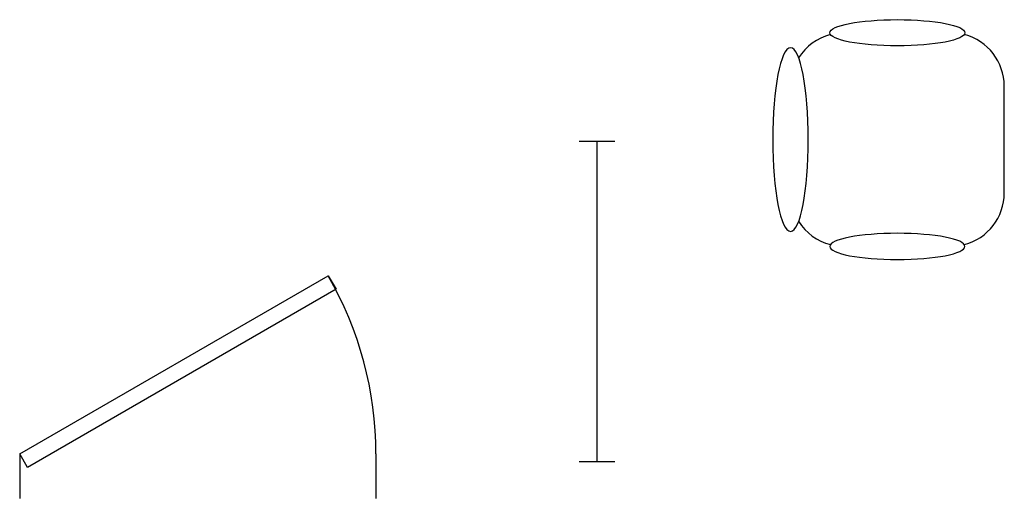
# Model space of a CAD drawing. Header units: inches. Extents: x 23 to 133, y 12 to 66.
import ezdxf

# ---------------------------------------------------------------- set-up
doc = ezdxf.new("R2010")
doc.units = ezdxf.units.IN
doc.header["$MEASUREMENT"] = 0
for name, color, linetype in [('Chair', 6, 'Continuous'), ('Door', 2, 'Continuous'), ('Window', 30, 'Continuous')]:
    doc.layers.add(name, color=color, linetype=linetype)

# ---------------------------------------------------------------- blocks, each defined once
blk = doc.blocks.new('*U3')
for p, q in [((0, 0), (0, -5)), ((40, 0), (40, -5))]:
    blk.add_line(p, q)
blk.add_lwpolyline([(0, 0), (34.64, 20), (35.52, 18.48), (0.87, -1.52)], close=True)
blk.add_arc((0, 0), 40, 0, 30)
blk = doc.blocks.new('Window - Imperial')
for p, q in [((0, 4), (0, 0)), ((36, 4), (36, 0)), ((0, 2), (36, 2))]:
    blk.add_line(p, q)
blk = doc.blocks.new('Chair')
for points in [[(-7.52, 11.8, 0.340834), (-12, 6), (-12, -6, 0.340834), (-7.52, -11.8)], [(11.09, 9.18, 0.191021), (7.52, 11.8)], [(7.52, -11.8, 0.191021), (11.09, -9.18, 0.191021)]]:
    blk.add_lwpolyline(points, format="xyb")
at = {"extrusion": (0, 0, -1)}
for centre, major_axis in [((0, 12), (7.59, 0)), ((12, 0), (0, 10.32))]:
    blk.add_ellipse(centre, major_axis=major_axis, ratio=0.193794, dxfattribs=at)
blk.add_ellipse((0, -12), major_axis=(7.59, 0), ratio=0.193794)
blk = doc.blocks.new('*U22')
at = {"layer": 'Chair', "rotation": 180}
blk.add_blockref('Chair', (1, 0), dxfattribs=at)
blk = doc.blocks.new('*U23')
at = {"layer": 'Chair', "color": 0, "linetype": 'ByBlock', "lineweight": -2, "transparency": 16777216}
blk.add_blockref('*U22', (0, 0), dxfattribs=at)
blk = doc.blocks.new('*U20')
at = {"layer": 'Chair'}
blk.add_blockref('*U23', (0, 0), dxfattribs=at)
blk = doc.blocks.new('*U21')
at = {"color": 0, "linetype": 'ByBlock', "lineweight": -2, "transparency": 16777216}
blk.add_blockref('*U20', (0, 0), dxfattribs=at)
blk = doc.blocks.new('*U17')
blk.add_blockref('*U21', (0, 0))
blk = doc.blocks.new('*U18')
at = {"color": 0, "linetype": 'ByBlock', "lineweight": -2, "transparency": 16777216}
blk.add_blockref('*U17', (0, 0), dxfattribs=at)

msp = doc.modelspace()

# ---------------------------------------------------------------- block references
msp.add_blockref('*U18', (120.08, 52.11))
at = {"layer": 'Door'}
msp.add_blockref('*U3', (22.53, 16.81), dxfattribs=at)
at = {"layer": 'Window', "rotation": 90}
msp.add_blockref('Window - Imperial', (89.36, 15.94), dxfattribs=at)

doc.saveas('drawing.dxf')
